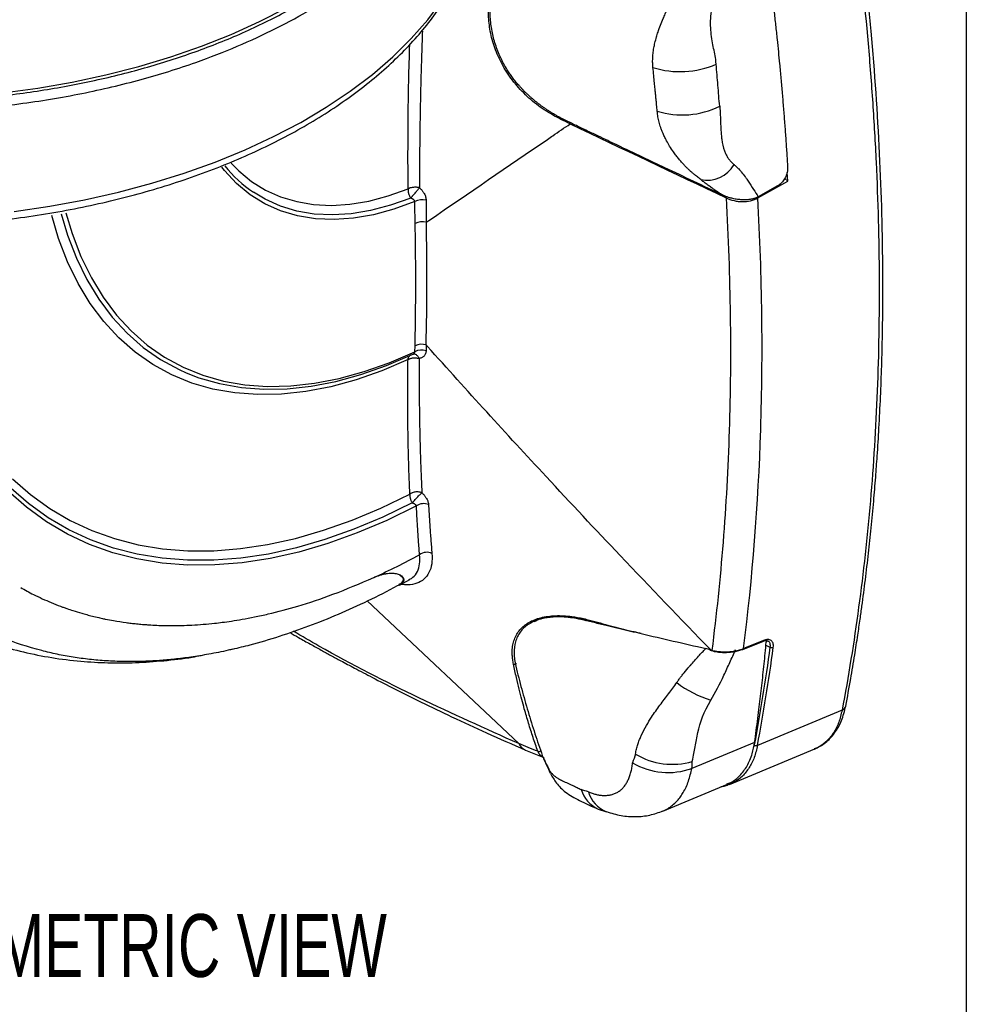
# Model space of a CAD drawing. Header units: millimetres. Extents: x 19 to 819, y 19 to 629.
# Tile 48 of 56: x 723 to 819, y 399 to 499. Entities that reach past the tile are written whole.
import ezdxf

# ---------------------------------------------------------------- set-up
doc = ezdxf.new("R2010")
doc.units = ezdxf.units.MM
doc.header["$LTSCALE"] = 3
doc.layers.add('DIMENSIONS', color=140, linetype='Continuous', lineweight=25)
doc.layers.add('TEXT', color=140, linetype='Continuous', lineweight=25)
doc.styles.add('SLDTEXTSTYLE0', font='TXT', dxfattribs={"width": 0.7})

msp = doc.modelspace()

# ---------------------------------------------------------------- linework, layer by layer
for p, q in [((778.269, 488.952), (778.145, 488.872)), ((801.096, 482.632), (800.783, 482.905)), ((801.096, 482.632), (801.027, 483.511)), ((798.065, 480.93), (801.096, 482.632)), ((800.061, 482.146), (798.103, 481.047)), ((763.373, 465.386), (763.386, 465.973)), ((764.658, 465.912), (764.513, 466.074)), ((763.089, 465.098), (763.2, 465.139)), ((763.27, 465.145), (763.206, 465.128)), ((763.207, 465.14), (763.23, 465.143)), ((761.818, 441.786), (762.848, 442.363)), ((762.758, 442.332), (762.839, 442.379)), ((761.777, 441.875), (762.008, 441.976)), ((761.796, 441.826), (762.055, 441.949)), ((762.008, 441.976), (762.055, 441.949)), ((758.555, 440.185), (773.87, 425.767)), ((775.463, 438.138), (775.417, 438.118)), ((780.591, 438.213), (780.703, 438.265)), ((798.624, 436.194), (796.611, 435.373)), ((793.409, 435.191), (793.328, 435.209)), ((796.451, 435.29), (796.606, 435.353)), ((798.882, 435.715), (799.291, 435.524)), ((806.583, 429.133), (798.029, 425.586)), ((773.87, 425.767), (773.876, 425.761)), ((774.556, 425.112), (776.411, 424.343)), ((797.738, 425.887), (791.394, 423.256)), ((795.201, 421.619), (803.832, 425.218)), ((797.697, 425.63), (797.63, 425.387)), ((803.857, 425.264), (803.762, 425.225)), ((788.44, 418.943), (794.985, 421.673)), ((781.902, 419.149), (782.749, 418.88))]:
    msp.add_line(p, q)
at = {"flags": 128}
for points in [[(722.842, 479.569), (726.43, 480.097), (729.955, 480.751), (733.405, 481.527), (736.767, 482.423), (740.027, 483.436), (743.175, 484.561), (746.199, 485.795), (749.087, 487.132), (751.829, 488.569), (754.414, 490.099), (756.832, 491.717), (759.076, 493.418), (761.137, 495.194), (763.006, 497.039), (764.677, 498.946), (766.144, 500.908)], [(686.093, 493.62), (689.475, 492.85), (692.932, 492.201), (696.452, 491.675), (700.02, 491.273), (703.624, 490.999), (707.251, 490.852), (710.886, 490.833), (714.517, 490.942), (718.129, 491.179), (721.709, 491.543), (725.245, 492.032), (728.722, 492.646), (732.127, 493.38), (735.448, 494.234), (738.673, 495.202), (741.79, 496.283), (744.786, 497.472), (747.651, 498.764), (750.374, 500.154)], [(763.363, 480.577), (761.255, 479.801), (759.182, 479.234), (757.159, 478.88), (755.197, 478.742), (753.307, 478.819), (751.503, 479.111), (749.794, 479.617), (748.191, 480.334), (746.703, 481.257), (745.341, 482.38), (744.111, 483.697), (743.837, 484.04)], [(744.787, 484.443), (745.552, 483.668), (746.852, 482.604), (748.268, 481.727), (749.793, 481.043), (751.418, 480.556), (753.132, 480.269), (754.926, 480.184), (756.789, 480.3), (758.71, 480.618), (760.678, 481.136), (762.681, 481.849)], [(762.948, 480.923), (760.902, 480.193), (758.891, 479.665), (756.929, 479.339), (755.025, 479.22), (753.193, 479.307), (751.441, 479.599), (749.782, 480.096), (748.223, 480.794), (747.037, 481.507)], [(762.678, 464.595), (760.04, 463.466), (757.43, 462.548), (754.858, 461.844), (752.335, 461.358), (749.87, 461.09), (747.475, 461.043), (745.159, 461.216), (742.932, 461.609), (740.803, 462.221), (738.781, 463.047), (736.873, 464.086), (735.088, 465.333), (733.434, 466.782), (731.917, 468.429), (730.543, 470.265), (729.318, 472.284), (728.247, 474.476), (727.334, 476.834), (726.633, 479.161)], [(727.589, 479.331), (728.248, 477.163), (729.147, 474.839), (730.203, 472.677), (731.411, 470.687), (732.765, 468.877), (734.261, 467.254), (735.892, 465.825), (737.651, 464.596), (739.532, 463.572), (740.221, 463.261)], [(728.065, 479.419), (728.7, 477.333), (729.595, 475.021), (730.645, 472.871), (731.846, 470.892), (733.194, 469.093), (734.683, 467.48), (736.306, 466.06), (738.057, 464.839), (739.929, 463.823), (741.913, 463.015), (744.003, 462.419), (746.188, 462.038), (748.46, 461.872), (750.81, 461.923), (753.228, 462.19), (755.703, 462.672), (758.226, 463.368), (760.786, 464.274), (763.373, 465.386)], [(740.221, 463.261), (741.526, 462.757), (743.625, 462.155), (745.82, 461.767), (748.103, 461.597), (750.464, 461.643), (752.893, 461.907), (755.381, 462.387), (757.916, 463.08), (760.489, 463.985), (763.089, 465.098)], [(722.661, 452.532), (724.493, 450.936), (726.447, 449.529), (728.518, 448.316), (730.7, 447.301), (732.985, 446.485), (735.367, 445.873), (737.839, 445.464), (740.395, 445.262), (743.025, 445.266), (745.723, 445.476), (748.48, 445.892), (751.288, 446.513), (754.14, 447.336), (757.026, 448.359), (759.938, 449.579), (762.867, 450.993)], [(763.531, 449.803), (760.52, 448.331), (757.526, 447.059), (754.558, 445.992), (751.626, 445.132), (748.737, 444.482), (745.901, 444.044), (743.127, 443.82), (740.422, 443.809), (737.795, 444.013), (735.254, 444.43), (732.806, 445.059), (730.459, 445.899), (728.22, 446.947), (726.096, 448.199), (724.093, 449.652), (722.216, 451.301)], [(763.104, 450.092), (760.141, 448.662), (757.197, 447.428), (754.278, 446.393), (751.395, 445.56), (748.555, 444.932), (745.766, 444.511), (743.038, 444.298), (740.378, 444.293), (737.794, 444.497), (735.293, 444.909), (732.884, 445.528), (730.573, 446.352), (728.366, 447.378), (726.271, 448.603), (724.294, 450.025), (722.543, 451.54)], [(781.04, 438.246), (781.045, 438.224), (781.051, 438.205), (781.058, 438.189), (781.068, 438.175), (781.078, 438.165), (781.09, 438.158), (781.103, 438.155), (781.116, 438.155)], [(796.549, 435.28), (797.46, 435.652), (798.562, 436.101)], [(777.1, 422.727), (777.027, 422.865), (776.851, 423.332)]]:
    msp.add_lwpolyline(points, dxfattribs=at)
for centre, radius, start, end in [((790.202, 502.865), 9.165, 252.53361, 293.45193), ((790.411, 497.89), 8.571, 252.83632, 296.25731), ((754.656, 492.687), 13.529, 219.02074, 235.7264), ((792.936, 485.857), 3.138, 257.96145, 330.22228), ((764.094, 479.109), 1.639, 75.30972, 116.46622), ((764.136, 476.915), 1.601, 75.64888, 117.30655), ((764.075, 464.624), 1.514, 73.15186, 117.04362), ((764.064, 464.047), 1.506, 72.99395, 117.2827), ((764.262, 448.712), 1.314, 68.0432, 123.83256), ((764.588, 443.844), 1.26, 66.09941, 126.03346), ((729.501, 508.028), 71.899, 294.43889, 298.53506), ((798.507, 436.205), 0.117, 294.64068, 354.3772), ((793.636, 435.234), 0.308, 184.7442, 188.74175), ((793.675, 435.212), 0.267, 184.42499, 193.76041), ((796.508, 435.377), 0.103, 236.98916, 358.08359), ((799.491, 435.81), 0.349, 235.15596, 292.6545), ((773.46, 434.104), 0.317, 248.5031, 305.94116), ((796.201, 440.027), 10.279, 231.93674, 253.70116), ((806.358, 429.707), 0.617, 291.37924, 346.52758), ((775.133, 426.398), 1.409, 206.84634, 245.79006), ((797.902, 425.899), 0.338, 232.67052, 292.12713), ((775.928, 425.254), 0.296, 246.14797, 310.82797), ((789.382, 430.747), 7.083, 238.54157, 286.80361), ((788.984, 429.96), 7.125, 239.78413, 289.77654), ((783.182, 421.977), 3.105, 196.23084, 245.65105), ((783.922, 421.775), 3.123, 196.37909, 247.99216)]:
    msp.add_arc(centre, radius, start, end)
for points, knots in [([(667.468, 501.004), (668.195, 500.589), (669.648, 499.76), (671.999, 498.579), (674.521, 497.432), (677.23, 496.334), (680.165, 495.28), (683.288, 494.299), (686.643, 493.393), (690.177, 492.589), (693.888, 491.902), (698.14, 491.291), (702.899, 490.827), (708.24, 490.587), (713.691, 490.627), (719.27, 490.974), (724.836, 491.634), (730.361, 492.624), (735.728, 493.93), (740.873, 495.549), (745.72, 497.455), (750.185, 499.618), (754.241, 502.009), (757.577, 504.405), (760.301, 506.745), (762.479, 508.959), (764.339, 511.22), (765.888, 513.514), (767.114, 515.794), (768.051, 518.068), (768.7, 520.293), (769.1, 522.483), (769.233, 524.626), (769.237, 526.123), (769.119, 526.91), (769.106, 526.993)], [0, 0, 0, 0, 0.021139, 0.042275, 0.064449, 0.087613, 0.110819, 0.13608, 0.161342, 0.187667, 0.214963, 0.242313, 0.278816, 0.315357, 0.353863, 0.392409, 0.432377, 0.472387, 0.513128, 0.553912, 0.594652, 0.635436, 0.675402, 0.715413, 0.746226, 0.777026, 0.807088, 0.836273, 0.865526, 0.892833, 0.920143, 0.946467, 0.971714, 0.997017, 1, 1, 1, 1]), ([(666.938, 500.107), (668.173, 499.416), (670.513, 498.106), (674.137, 496.455), (677.483, 495.126), (680.498, 494.085), (682.93, 493.343), (684.88, 492.803), (686.478, 492.393), (688.069, 492.016), (689.653, 491.67), (691.227, 491.355), (692.79, 491.07), (695.206, 490.67), (698.451, 490.231), (702.389, 489.862), (706.111, 489.653), (709.653, 489.577), (713.156, 489.62), (716.606, 489.779), (719.993, 490.05), (724.385, 490.549), (729.675, 491.421), (735.67, 492.837), (740.904, 494.471), (745.445, 496.23), (749.376, 498.049), (753.012, 500.043), (756.716, 502.444), (760.346, 505.318), (763.703, 508.715), (766.145, 511.996), (767.846, 515.074), (768.982, 517.902), (769.708, 520.833), (769.999, 523.317), (769.936, 524.815), (769.916, 525.306)], [0, 0, 0, 0, 0.035615, 0.067459, 0.09553, 0.119828, 0.140352, 0.15265, 0.164762, 0.176689, 0.188429, 0.199984, 0.211354, 0.222537, 0.25233, 0.280718, 0.305657, 0.330314, 0.354691, 0.378787, 0.402602, 0.426135, 0.472343, 0.517427, 0.561388, 0.596581, 0.631653, 0.666536, 0.701218, 0.747779, 0.794715, 0.842027, 0.87611, 0.910861, 0.946279, 0.982364, 1, 1, 1, 1]), ([(806.122, 521.116), (807.482, 512.787), (808.511, 504.595), (809.389, 494.525), (809.544, 492.519), (809.814, 488.525), (809.928, 486.537), (810.207, 480.612), (810.31, 476.709), (810.349, 468.996), (810.285, 465.187), (810.063, 459.545), (809.968, 457.676), (809.738, 453.969), (809.602, 452.131), (808.819, 443.013), (807.867, 435.953), (806.583, 429.133)], [0, 0, 0, 0, 0.25, 0.25, 0.3125, 0.3125, 0.375, 0.375, 0.5, 0.5, 0.625, 0.625, 0.6875, 0.6875, 0.75, 0.75, 1, 1, 1, 1]), ([(806.958, 429.563), (807.128, 430.483), (807.442, 432.192), (807.841, 434.587), (808.155, 436.599), (808.398, 438.251), (808.782, 440.994), (809.162, 444.062), (809.536, 447.606), (809.777, 450.172), (809.977, 452.59), (810.157, 455.058), (810.325, 457.753), (810.478, 460.8), (810.595, 463.944), (810.673, 467.078), (810.713, 470.199), (810.718, 476.252), (810.47, 485.379), (809.771, 495.442), (809, 503.272), (808.51, 507.502), (808.126, 510.524), (807.858, 512.544), (807.511, 515.031), (807.059, 518.101), (806.699, 520.351), (806.503, 521.573)], [0, 0, 0, 0, 0.033633, 0.062465, 0.086509, 0.105773, 0.121343, 0.183787, 0.2134, 0.244209, 0.272096, 0.295974, 0.327981, 0.363011, 0.397926, 0.432383, 0.466289, 0.500081, 0.629098, 0.75817, 0.814933, 0.870801, 0.887757, 0.907112, 0.932259, 0.963216, 1, 1, 1, 1]), ([(648.987, 511.076), (649.001, 510.919), (649.08, 510.077), (649.418, 508.559), (650.007, 506.531), (650.809, 504.528), (651.8, 502.554), (652.983, 500.617), (654.353, 498.723), (655.907, 496.879), (657.64, 495.09), (659.545, 493.365), (661.616, 491.707), (663.845, 490.124), (666.225, 488.621), (668.747, 487.201), (671.403, 485.871), (674.183, 484.634), (677.078, 483.493), (680.078, 482.452), (683.174, 481.514), (686.356, 480.682), (689.612, 479.958), (692.934, 479.345), (696.309, 478.844), (699.727, 478.456), (703.177, 478.184), (706.648, 478.027), (710.128, 477.986), (713.606, 478.062), (717.072, 478.253), (720.513, 478.56), (723.919, 478.982), (727.279, 479.517), (730.582, 480.163), (733.817, 480.92), (736.973, 481.783), (740.041, 482.752), (743.011, 483.823), (745.873, 484.994), (748.617, 486.26), (751.235, 487.618), (753.718, 489.064), (756.056, 490.594), (758.244, 492.204), (760.271, 493.888), (762.131, 495.641), (763.818, 497.458), (765.324, 499.332), (766.643, 501.255), (767.772, 503.222), (768.706, 505.224), (769.437, 507.254), (769.964, 509.209), (770.147, 510.492), (770.232, 511.085)], [0, 0, 0, 0, 0.004279, 0.023056, 0.041867, 0.060733, 0.079666, 0.098674, 0.117753, 0.136896, 0.156091, 0.175326, 0.19459, 0.213871, 0.233163, 0.252458, 0.271751, 0.29104, 0.310323, 0.329599, 0.348868, 0.368131, 0.387387, 0.406638, 0.425884, 0.445127, 0.464366, 0.483604, 0.50284, 0.522077, 0.541314, 0.560553, 0.579795, 0.59904, 0.61829, 0.637546, 0.656808, 0.676077, 0.695354, 0.71464, 0.733934, 0.753237, 0.772547, 0.791863, 0.811181, 0.830496, 0.849801, 0.869085, 0.888339, 0.907549, 0.926701, 0.945785, 0.964793, 0.983723, 1, 1, 1, 1]), ([(778.145, 488.872), (777.576, 489.175), (776.439, 489.783), (774.881, 491), (773.506, 492.426), (772.39, 494.004), (771.571, 495.672), (771.044, 497.347), (770.801, 499.014), (770.818, 500.643), (771.099, 502.208), (771.636, 503.699), (772.428, 505.05), (773.475, 506.242), (774.748, 507.2), (776.282, 507.9), (777.725, 508.263), (778.699, 508.227), (779.024, 508.215)], [0, 0, 0, 0, 0.064851, 0.129674, 0.194751, 0.259804, 0.320482, 0.381162, 0.439715, 0.498283, 0.558752, 0.619237, 0.683707, 0.748188, 0.816341, 0.884494, 0.961403, 1, 1, 1, 1]), ([(778.224, 488.974), (778.123, 489.026), (777.922, 489.129), (777.626, 489.293), (777.337, 489.461), (777.055, 489.634), (776.78, 489.811), (776.513, 489.991), (776.253, 490.175), (776, 490.362), (775.755, 490.551), (775.517, 490.742), (775.287, 490.936), (775.064, 491.131), (774.849, 491.327), (774.642, 491.524), (774.442, 491.722), (774.249, 491.92), (774.064, 492.118), (773.886, 492.317), (773.715, 492.515), (773.552, 492.712), (773.396, 492.909), (773.247, 493.105), (773.105, 493.299), (772.971, 493.492), (772.842, 493.684), (772.507, 494.211), (772.018, 495.114), (771.495, 496.437), (771.141, 497.819), (770.97, 499.233), (770.992, 500.553), (771.188, 501.814), (771.549, 503.045), (772.145, 504.33), (772.722, 505.156), (773.105, 505.599), (773.194, 505.698), (773.301, 505.813), (773.427, 505.943), (773.573, 506.087), (773.741, 506.242), (773.931, 506.407), (774.144, 506.581), (774.382, 506.76), (774.647, 506.942), (774.939, 507.124), (775.261, 507.304), (775.612, 507.478), (775.995, 507.643), (776.411, 507.795), (776.86, 507.929), (777.344, 508.043), (777.863, 508.13), (778.417, 508.191), (778.804, 508.201), (779.001, 508.206)], [0, 0, 0, 0, 0.0117117, 0.0232578, 0.0346382, 0.0458527, 0.0569012, 0.0677837, 0.0785, 0.0890501, 0.0994341, 0.1096518, 0.1197034, 0.1295888, 0.1393083, 0.1488619, 0.1582498, 0.1674721, 0.1765293, 0.1854214, 0.1941489, 0.202712, 0.2111113, 0.2193472, 0.2274202, 0.2353309, 0.24308, 0.2506681, 0.2983532, 0.3470629, 0.3969096, 0.4479947, 0.5004084, 0.5433741, 0.5933565, 0.6503341, 0.7142603, 0.7188466, 0.7244643, 0.7311127, 0.7387905, 0.7474964, 0.7572289, 0.7679864, 0.7797668, 0.7925683, 0.8063886, 0.8212252, 0.8370755, 0.8539367, 0.871806, 0.89068, 0.9105556, 0.9314292, 0.9532971, 0.9761553, 1, 1, 1, 1]), ([(798.778, 507.243), (798.844, 506.75), (798.977, 505.763), (799.167, 504.286), (799.351, 502.811), (799.527, 501.339), (799.696, 499.869), (799.859, 498.402), (799.961, 497.426), (800.012, 496.938)], [0, 0, 0, 0, 0.142782, 0.285581, 0.428401, 0.571248, 0.714126, 0.857042, 1, 1, 1, 1]), ([(787.451, 494.122), (787.445, 494.194), (787.433, 494.341), (787.424, 494.564), (787.422, 494.797), (787.427, 495.038), (787.44, 495.29), (787.464, 495.551), (787.498, 495.823), (787.554, 496.177), (787.654, 496.643), (787.798, 497.175), (787.988, 497.77), (788.213, 498.387), (788.463, 499.003), (788.721, 499.591), (788.969, 500.137), (789.25, 500.731), (789.532, 501.317), (789.82, 501.909), (790.095, 502.47), (790.264, 502.838), (790.346, 503.016)], [0, 0, 0, 0, 0.023654, 0.048495, 0.074544, 0.101819, 0.130338, 0.16012, 0.191181, 0.223541, 0.282031, 0.352017, 0.407368, 0.487608, 0.564466, 0.618417, 0.688317, 0.749269, 0.817759, 0.882336, 0.943067, 1, 1, 1, 1]), ([(793.85, 494.457), (793.8, 495.115), (793.695, 495.55), (793.482, 496.535), (793.38, 497.086), (793.272, 498.274), (793.267, 498.916), (793.425, 500.203), (793.587, 500.818), (793.891, 501.547)], [0, 0, 0, 0, 0.25, 0.25, 0.5, 0.5, 0.75, 0.75, 1, 1, 1, 1]), ([(764.135, 497.802), (764.122, 497.454), (764.096, 496.756), (764.061, 495.712), (764.027, 494.664), (763.997, 493.615), (763.969, 492.563), (763.943, 491.509), (763.921, 490.453), (763.901, 489.396), (763.883, 488.337), (763.869, 487.276), (763.857, 486.214), (763.848, 485.151), (763.842, 484.086), (763.838, 483.021), (763.838, 482.313), (763.838, 481.958)], [0, 0, 0, 0, 0.063776, 0.127959, 0.19255, 0.257551, 0.322963, 0.388788, 0.455027, 0.521682, 0.588753, 0.656243, 0.724151, 0.79248, 0.861231, 0.930404, 1, 1, 1, 1]), ([(800.012, 496.938), (800.054, 496.532), (800.137, 495.719), (800.216, 494.909), (800.255, 494.503)], [0, 0, 0, 0, 0.499988, 1, 1, 1, 1]), ([(762.681, 481.849), (762.676, 483.734), (762.666, 487.32), (762.731, 492.212), (762.815, 495.233), (762.85, 496.457)], [0, 0, 0, 0, 0.397068, 0.755619, 1, 1, 1, 1]), ([(787.882, 489.701), (787.871, 489.808), (787.85, 490.03), (787.819, 490.376), (787.787, 490.742), (787.752, 491.128), (787.713, 491.533), (787.666, 492.016), (787.606, 492.607), (787.528, 493.33), (787.478, 493.847), (787.451, 494.122)], [0, 0, 0, 0, 0.074915, 0.154022, 0.237291, 0.324679, 0.416166, 0.511731, 0.652177, 0.815008, 1, 1, 1, 1]), ([(794.203, 490.203), (794.165, 490.551), (794.138, 490.905), (794.081, 491.613), (794.053, 491.967), (793.967, 493.032), (793.904, 493.741), (793.85, 494.457)], [0, 0, 0, 0, 0.25, 0.25, 0.5, 0.5, 1, 1, 1, 1]), ([(800.255, 494.503), (800.302, 494.001), (800.397, 492.995), (800.529, 491.491), (800.654, 489.99), (800.771, 488.493), (800.88, 487), (800.982, 485.511), (801.044, 484.521), (801.074, 484.026)], [0, 0, 0, 0, 0.142916, 0.285803, 0.428667, 0.571513, 0.714347, 0.857174, 1, 1, 1, 1]), ([(794.203, 490.203), (794.206, 490.166), (794.216, 490.074), (794.233, 489.87), (794.251, 489.595), (794.271, 489.2), (794.285, 488.792), (794.3, 488.292), (794.327, 487.7), (794.379, 487.089), (794.504, 486.287), (794.679, 485.648), (794.929, 485.161), (795.056, 484.96), (795.195, 484.766), (795.389, 484.539), (795.567, 484.381), (795.66, 484.299)], [0, 0, 0, 0, 0.016804, 0.041715, 0.091748, 0.139329, 0.216863, 0.271635, 0.359286, 0.480014, 0.548159, 0.736554, 0.799812, 0.83451, 0.864484, 0.929899, 1, 1, 1, 1]), ([(794.537, 481.201), (792.575, 482.13), (789.861, 483.416), (786.283, 485.11), (784.046, 486.172), (782.197, 487.05), (780.959, 487.64), (780.001, 488.098), (779.125, 488.523), (778.506, 488.833), (778.224, 488.974)], [0, 0, 0, 0, 0.360186, 0.4984563, 0.6568887, 0.7711802, 0.8381791, 0.8846498, 0.9474996, 1, 1, 1, 1]), ([(792.282, 482.788), (792.229, 482.831), (792.119, 482.919), (791.942, 483.06), (791.749, 483.215), (791.541, 483.385), (791.319, 483.573), (791.085, 483.783), (790.841, 484.016), (790.589, 484.274), (790.331, 484.56), (790.068, 484.874), (789.8, 485.216), (789.484, 485.649), (789.157, 486.147), (788.851, 486.676), (788.619, 487.127), (788.456, 487.48), (788.334, 487.777), (788.238, 488.041), (788.149, 488.316), (788.049, 488.676), (787.949, 489.137), (787.904, 489.511), (787.882, 489.701)], [0, 0, 0, 0, 0.02876, 0.059701, 0.092831, 0.128151, 0.165665, 0.205377, 0.247297, 0.291444, 0.337831, 0.386461, 0.43733, 0.490428, 0.5719, 0.641135, 0.69812, 0.742832, 0.772077, 0.806576, 0.83852, 0.87058, 0.934162, 1, 1, 1, 1]), ([(795.66, 484.299), (795.696, 484.269), (795.772, 484.205), (795.929, 484.062), (796.14, 483.849), (796.439, 483.512), (796.712, 483.164), (796.938, 482.852), (797.231, 482.426), (797.613, 481.829), (797.948, 481.294), (798.103, 481.047)], [0, 0, 0, 0, 0.035501, 0.075251, 0.160091, 0.259723, 0.41098, 0.485475, 0.541643, 0.787804, 1, 1, 1, 1]), ([(801.074, 484.026), (801.076, 483.989), (801.079, 483.917), (801.074, 483.808), (801.064, 483.702), (801.048, 483.6), (801.015, 483.441), (800.949, 483.226), (800.836, 482.974), (800.705, 482.755), (800.562, 482.565), (800.404, 482.398), (800.236, 482.254), (800.119, 482.182), (800.061, 482.146)], [0, 0, 0, 0, 0.054894, 0.107347, 0.157364, 0.204951, 0.250114, 0.378875, 0.499753, 0.60225, 0.703264, 0.803049, 0.901871, 1, 1, 1, 1]), ([(762.681, 481.849), (762.68, 481.822), (762.676, 481.768), (762.678, 481.685), (762.685, 481.603), (762.696, 481.524), (762.712, 481.448), (762.739, 481.343), (762.786, 481.211), (762.859, 481.058), (762.919, 480.967), (762.948, 480.923)], [0, 0, 0, 0, 0.091311, 0.179429, 0.264354, 0.346091, 0.424645, 0.500022, 0.670997, 0.837628, 1, 1, 1, 1]), ([(763.838, 481.958), (763.814, 481.964), (763.758, 481.978), (763.662, 481.995), (763.542, 482.009), (763.394, 482.015), (763.238, 482.008), (763.065, 481.984), (762.871, 481.939), (762.75, 481.882), (762.681, 481.849)], [0, 0, 0, 0, 0.065066, 0.146388, 0.243959, 0.358982, 0.500334, 0.618078, 0.784685, 1, 1, 1, 1]), ([(762.948, 480.923), (762.956, 480.931), (762.979, 480.956), (763.025, 481.007), (763.083, 481.072), (763.203, 481.208), (763.394, 481.427), (763.604, 481.674), (763.732, 481.828), (763.796, 481.906), (763.825, 481.941), (763.838, 481.958)], [0, 0, 0, 0, 0.0329736, 0.0935169, 0.1776221, 0.2416111, 0.5000563, 0.7585015, 0.8824088, 0.9440572, 1, 1, 1, 1]), ([(763.838, 481.958), (763.871, 481.929), (763.937, 481.871), (764.029, 481.777), (764.113, 481.68), (764.191, 481.579), (764.261, 481.474), (764.335, 481.347), (764.405, 481.199), (764.463, 481.029), (764.501, 480.859), (764.507, 480.749), (764.509, 480.695)], [0, 0, 0, 0, 0.0850043, 0.168593, 0.2513177, 0.3337469, 0.4164554, 0.5000121, 0.625241, 0.7499237, 0.8752391, 1, 1, 1, 1]), ([(794.536, 481.199), (794.527, 481.205), (794.505, 481.218), (794.467, 481.242), (794.419, 481.273), (794.359, 481.311), (794.272, 481.368), (794.157, 481.443), (794.017, 481.536), (793.823, 481.666), (793.574, 481.836), (793.255, 482.058), (792.921, 482.298), (792.585, 482.547), (792.382, 482.709), (792.282, 482.788)], [0, 0, 0, 0, 0.00947, 0.023508, 0.042176, 0.065496, 0.093476, 0.146638, 0.204015, 0.265636, 0.389029, 0.521405, 0.685329, 0.844683, 1, 1, 1, 1]), ([(763.363, 480.577), (763.36, 480.589), (763.352, 480.615), (763.331, 480.654), (763.304, 480.693), (763.268, 480.733), (763.224, 480.773), (763.168, 480.814), (763.102, 480.854), (763.029, 480.891), (762.976, 480.912), (762.948, 480.923)], [0, 0, 0, 0, 0.081554, 0.168404, 0.261037, 0.35985, 0.465164, 0.588369, 0.726086, 0.85309, 1, 1, 1, 1]), ([(794.853, 480.942), (795.301, 472.92), (795.407, 465.08), (794.92, 449.776), (794.334, 442.364), (793.409, 435.191)], [0, 0, 0, 0, 0.5, 0.5, 1, 1, 1, 1]), ([(798.103, 481.047), (798.07, 481.029), (798.003, 480.993), (797.897, 480.946), (797.784, 480.904), (797.665, 480.866), (797.54, 480.833), (797.408, 480.804), (797.174, 480.763), (796.82, 480.732), (796.354, 480.742), (795.881, 480.795), (795.467, 480.879), (795.112, 480.979), (794.816, 481.079), (794.629, 481.161), (794.537, 481.201)], [0, 0, 0, 0, 0.033852, 0.068183, 0.103125, 0.138808, 0.175351, 0.212865, 0.251453, 0.372897, 0.50085, 0.624551, 0.750623, 0.835296, 0.918242, 1, 1, 1, 1]), ([(794.853, 480.942), (795.108, 480.821), (795.376, 480.728), (795.796, 480.63), (795.939, 480.604), (796.223, 480.57), (796.365, 480.56), (796.789, 480.556), (797.071, 480.587), (797.596, 480.711), (797.844, 480.806), (798.065, 480.93)], [0, 0, 0, 0, 0.25, 0.25, 0.375, 0.375, 0.5, 0.5, 0.75, 0.75, 1, 1, 1, 1]), ([(796.611, 435.373), (797.528, 442.521), (798.11, 449.902), (798.6, 465.141), (798.501, 472.946), (798.065, 480.93)], [0, 0, 0, 0, 0.5, 0.5, 1, 1, 1, 1]), ([(763.401, 478.337), (763.394, 478.711), (763.38, 479.454), (763.369, 480.204), (763.363, 480.577)], [0, 0, 0, 0, 0.502468, 1, 1, 1, 1]), ([(764.509, 480.695), (764.512, 480.323), (764.518, 479.577), (764.528, 478.837), (764.533, 478.466)], [0, 0, 0, 0, 0.49804, 1, 1, 1, 1]), ([(763.386, 465.973), (763.395, 466.403), (763.414, 467.25), (763.434, 468.51), (763.448, 469.738), (763.457, 470.934), (763.461, 472.447), (763.457, 474.252), (763.437, 476.327), (763.413, 477.68), (763.401, 478.337)], [0, 0, 0, 0, 0.105653, 0.208479, 0.308478, 0.40565, 0.499996, 0.675803, 0.842471, 1, 1, 1, 1]), ([(762.678, 464.595), (762.69, 464.663), (762.714, 464.799), (762.808, 464.95), (762.893, 465.039), (762.953, 465.056), (762.961, 465.058)], [0, 0, 0, 0, 0.316414, 0.632828, 0.949243, 1, 1, 1, 1]), ([(763.2, 465.139), (763.207, 465.142), (763.252, 465.158), (763.316, 465.21), (763.376, 465.294), (763.374, 465.355), (763.373, 465.386)], [0, 0, 0, 0, 0.0582024, 0.3751388, 0.6874744, 1, 1, 1, 1]), ([(763.818, 464.7), (763.808, 464.719), (763.785, 464.762), (763.735, 464.841), (763.667, 464.93), (763.575, 465.023), (763.479, 465.089), (763.374, 465.135), (763.307, 465.142), (763.27, 465.145)], [0, 0, 0, 0, 0.071711, 0.157638, 0.321533, 0.472516, 0.660765, 0.814417, 1, 1, 1, 1]), ([(764.504, 465.488), (764.503, 465.463), (764.501, 465.413), (764.491, 465.34), (764.475, 465.269), (764.446, 465.178), (764.397, 465.072), (764.317, 464.96), (764.217, 464.867), (764.099, 464.791), (763.967, 464.733), (763.867, 464.711), (763.818, 464.7)], [0, 0, 0, 0, 0.062204, 0.124548, 0.187333, 0.250851, 0.376844, 0.500949, 0.624443, 0.748725, 0.873882, 1, 1, 1, 1]), ([(762.867, 450.993), (762.855, 451.265), (762.83, 451.808), (762.797, 452.625), (762.768, 453.441), (762.743, 454.255), (762.721, 455.068), (762.702, 455.878), (762.686, 456.686), (762.673, 457.491), (762.664, 458.293), (762.657, 459.093), (762.652, 459.889), (762.651, 460.682), (762.651, 461.472), (762.655, 462.258), (762.66, 463.04), (762.668, 463.817), (762.674, 464.336), (762.678, 464.595)], [0, 0, 0, 0, 0.063735, 0.126841, 0.189322, 0.25118, 0.312418, 0.373041, 0.43305, 0.492449, 0.551241, 0.609427, 0.667012, 0.723996, 0.780383, 0.836174, 0.891373, 0.945981, 1, 1, 1, 1]), ([(762.678, 464.595), (762.698, 464.606), (762.737, 464.629), (762.8, 464.657), (762.86, 464.681), (762.95, 464.711), (763.068, 464.74), (763.222, 464.761), (763.375, 464.768), (763.531, 464.76), (763.656, 464.741), (763.751, 464.719), (763.796, 464.707), (763.818, 464.7)], [0, 0, 0, 0, 0.068386, 0.131858, 0.19041, 0.244048, 0.383336, 0.500042, 0.628842, 0.756042, 0.880158, 0.940775, 1, 1, 1, 1]), ([(763.818, 464.7), (763.816, 464.392), (763.811, 463.776), (763.809, 462.861), (763.809, 461.957), (763.812, 461.063), (763.818, 460.179), (763.828, 459.305), (763.84, 458.441), (763.856, 457.587), (763.874, 456.743), (763.895, 455.91), (763.92, 455.087), (763.947, 454.273), (763.978, 453.47), (764.011, 452.677), (764.047, 451.894), (764.074, 451.378), (764.087, 451.121)], [0, 0, 0, 0, 0.064734, 0.12917, 0.193307, 0.257147, 0.320688, 0.383931, 0.446876, 0.509523, 0.571872, 0.633923, 0.695678, 0.757135, 0.818295, 0.879159, 0.939728, 1, 1, 1, 1]), ([(762.867, 450.993), (762.864, 450.967), (762.859, 450.915), (762.858, 450.831), (762.865, 450.744), (762.878, 450.653), (762.898, 450.56), (762.926, 450.465), (762.96, 450.37), (763.001, 450.275), (763.049, 450.181), (763.085, 450.122), (763.104, 450.092)], [0, 0, 0, 0, 0.0955, 0.19196, 0.289396, 0.387823, 0.487256, 0.58771, 0.689199, 0.791736, 0.895333, 1, 1, 1, 1]), ([(764.087, 451.121), (764.061, 451.13), (764.005, 451.152), (763.906, 451.179), (763.783, 451.202), (763.629, 451.215), (763.464, 451.209), (763.291, 451.182), (763.153, 451.141), (763.004, 451.081), (762.923, 451.029), (762.867, 450.993)], [0, 0, 0, 0, 0.066321, 0.147355, 0.243128, 0.358483, 0.500125, 0.615777, 0.757121, 0.832769, 1, 1, 1, 1]), ([(763.104, 450.092), (763.12, 450.111), (763.152, 450.149), (763.206, 450.212), (763.264, 450.278), (763.354, 450.379), (763.469, 450.505), (763.613, 450.657), (763.75, 450.799), (763.882, 450.93), (763.978, 451.022), (764.044, 451.083), (764.073, 451.108), (764.087, 451.121)], [0, 0, 0, 0, 0.0581339, 0.116252, 0.1790639, 0.2397764, 0.3835941, 0.5000678, 0.6316479, 0.7603745, 0.883748, 0.9428924, 1, 1, 1, 1]), ([(764.087, 451.121), (764.119, 451.09), (764.182, 451.029), (764.27, 450.933), (764.352, 450.836), (764.428, 450.736), (764.497, 450.634), (764.569, 450.514), (764.64, 450.375), (764.699, 450.22), (764.74, 450.071), (764.749, 449.977), (764.753, 449.931)], [0, 0, 0, 0, 0.084538, 0.167899, 0.250605, 0.333187, 0.41618, 0.500107, 0.626228, 0.751649, 0.876251, 1, 1, 1, 1]), ([(763.531, 449.803), (763.524, 449.815), (763.509, 449.839), (763.475, 449.876), (763.43, 449.915), (763.378, 449.953), (763.317, 449.991), (763.261, 450.022), (763.189, 450.057), (763.139, 450.077), (763.104, 450.092)], [0, 0, 0, 0, 0.104997, 0.219793, 0.344682, 0.479888, 0.598522, 0.737686, 0.816264, 1, 1, 1, 1]), ([(763.847, 444.862), (763.829, 445.095), (763.792, 445.559), (763.74, 446.261), (763.692, 446.965), (763.647, 447.671), (763.605, 448.38), (763.566, 449.089), (763.543, 449.566), (763.531, 449.803)], [0, 0, 0, 0, 0.145254, 0.289698, 0.43334, 0.576185, 0.71824, 0.859509, 1, 1, 1, 1]), ([(764.753, 449.931), (764.767, 449.686), (764.794, 449.199), (764.838, 448.476), (764.884, 447.762), (764.934, 447.057), (764.986, 446.361), (765.04, 445.674), (765.079, 445.221), (765.098, 444.995)], [0, 0, 0, 0, 0.144631, 0.28867, 0.432117, 0.574973, 0.717239, 0.858914, 1, 1, 1, 1]), ([(765.098, 444.995), (765.108, 444.629), (765.126, 443.899), (764.835, 443.024), (764.33, 442.354), (763.594, 441.942), (762.798, 441.768), (762.197, 441.838), (761.96, 441.865)], [0, 0, 0, 0, 0.178316, 0.354731, 0.531882, 0.708063, 0.884988, 1, 1, 1, 1]), ([(762.839, 442.379), (762.958, 442.439), (763.3, 442.612), (763.648, 443.136), (763.897, 443.898), (763.864, 444.54), (763.847, 444.862)], [0, 0, 0, 0, 0.1501857, 0.4333743, 0.7151236, 1, 1, 1, 1]), ([(723.503, 441.548), (723.928, 441.304), (724.636, 440.897), (725.678, 440.41), (726.59, 440.012), (727.306, 439.731), (727.835, 439.537), (728.251, 439.389), (728.868, 439.182), (729.539, 438.977), (730.197, 438.793), (730.772, 438.644), (731.342, 438.509), (731.779, 438.414), (732.277, 438.311), (733.032, 438.168), (733.904, 438.033), (734.684, 437.934), (735.231, 437.874), (735.736, 437.826), (736.077, 437.799), (736.357, 437.779), (736.785, 437.75), (737.604, 437.71), (738.986, 437.682), (740.859, 437.729), (742.598, 437.869), (743.937, 438.028), (744.865, 438.157), (745.949, 438.333), (747.19, 438.567), (749.06, 438.975), (751.7, 439.681), (755.253, 440.854), (757.83, 441.961), (759.206, 442.552)], [0, 0, 0, 0, 0.044696, 0.07443, 0.104566, 0.135105, 0.143996, 0.155426, 0.174937, 0.20253, 0.218342, 0.23595, 0.255354, 0.270319, 0.275417, 0.300144, 0.337817, 0.352331, 0.368123, 0.385194, 0.395832, 0.397292, 0.409163, 0.432299, 0.4667, 0.524982, 0.586853, 0.607586, 0.632239, 0.660811, 0.693303, 0.729714, 0.806641, 0.896737, 1, 1, 1, 1]), ([(759.248, 442.57), (759.306, 442.596), (759.422, 442.646), (759.592, 442.712), (759.756, 442.77), (759.913, 442.82), (760.065, 442.862), (760.21, 442.898), (760.349, 442.927), (760.482, 442.95), (760.792, 442.994), (761.224, 443.004), (761.717, 442.907), (762.062, 442.727), (762.213, 442.528), (762.25, 442.371), (762.245, 442.261), (762.211, 442.153), (762.15, 442.047), (762.087, 441.981), (762.055, 441.949)], [0, 0, 0, 0, 0.030623, 0.06053, 0.089721, 0.118197, 0.145959, 0.173008, 0.199344, 0.22497, 0.249885, 0.38301, 0.50003, 0.629268, 0.749885, 0.800777, 0.851082, 0.900949, 0.950536, 1, 1, 1, 1]), ([(762.008, 441.976), (762.14, 442.16), (762.36, 442.467), (761.985, 442.684), (761.835, 442.771)], [0, 0, 0, 0, 0.600959, 1, 1, 1, 1]), ([(744.933, 435.322), (745.529, 435.46), (747.111, 435.824), (749.688, 436.602), (752.66, 437.634), (755.645, 438.832), (758.634, 440.206), (760.689, 441.214), (761.739, 441.804), (761.797, 441.837)], [0, 0, 0, 0, 0.106428, 0.2825285, 0.4581855, 0.6344248, 0.8121356, 0.9895868, 1, 1, 1, 1]), ([(713.64, 439.04), (714.39, 438.627), (715.943, 437.772), (718.419, 436.687), (721.047, 435.745), (723.79, 434.989), (726.641, 434.423), (729.495, 434.068), (732.329, 433.91), (735.124, 433.926), (737.97, 434.126), (740.18, 434.377), (741.445, 434.616), (741.741, 434.672)], [0, 0, 0, 0, 0.090311, 0.186998, 0.284975, 0.384474, 0.485702, 0.588813, 0.683025, 0.778076, 0.873907, 0.970435, 1, 1, 1, 1]), ([(744.936, 435.311), (744.788, 435.274), (743.98, 435.072), (742.573, 434.801), (740.759, 434.498), (739.098, 434.291), (737.426, 434.141), (735.709, 434.055), (733.916, 434.044), (732.165, 434.114), (730.458, 434.261), (728.798, 434.485), (727.185, 434.78), (724.738, 435.356), (721.578, 436.38), (719.146, 437.662), (717.951, 438.292)], [0, 0, 0, 0, 0.01447, 0.079458, 0.140148, 0.196419, 0.248168, 0.311705, 0.374783, 0.437361, 0.499399, 0.560861, 0.621709, 0.681909, 0.843823, 1, 1, 1, 1]), ([(773.344, 433.809), (773.328, 433.886), (773.298, 434.039), (773.264, 434.265), (773.239, 434.487), (773.222, 434.705), (773.215, 434.918), (773.219, 435.27), (773.269, 435.742), (773.421, 436.306), (773.659, 436.819), (774.094, 437.434), (774.852, 438.057), (775.872, 438.459), (776.815, 438.64), (777.579, 438.704), (778.392, 438.698), (779.148, 438.629), (779.832, 438.523), (780.43, 438.404), (780.836, 438.299), (781.04, 438.246)], [0, 0, 0, 0, 0.020989, 0.041886, 0.062708, 0.083474, 0.1042, 0.124904, 0.187718, 0.250044, 0.312445, 0.374514, 0.499599, 0.623994, 0.686438, 0.749295, 0.811503, 0.874214, 0.915967, 0.957848, 1, 1, 1, 1]), ([(780.591, 438.213), (780.005, 438.36), (779.437, 438.46), (778.619, 438.547), (778.352, 438.564), (777.828, 438.577), (777.57, 438.572), (776.827, 438.52), (776.37, 438.44), (775.745, 438.252), (775.547, 438.178), (775.172, 438.007), (774.996, 437.909), (774.513, 437.589), (774.247, 437.337), (773.927, 436.9), (773.833, 436.744), (773.674, 436.415), (773.609, 436.242), (773.454, 435.704), (773.405, 435.315), (773.412, 434.687), (773.428, 434.472), (773.486, 434.032), (773.529, 433.808), (773.583, 433.577)], [0, 0, 0, 0, 0.125, 0.125, 0.1875, 0.1875, 0.25, 0.25, 0.375, 0.375, 0.4375, 0.4375, 0.5, 0.5, 0.625, 0.625, 0.6875, 0.6875, 0.75, 0.75, 0.875, 0.875, 0.9375, 0.9375, 1, 1, 1, 1]), ([(775.473, 438.117), (775.551, 438.159), (775.914, 438.355), (776.763, 438.535), (777.977, 438.634), (779.31, 438.55), (780.242, 438.36), (780.703, 438.265)], [0, 0, 0, 0, 0.063998, 0.2973, 0.5391, 0.771711, 1, 1, 1, 1]), ([(785.468, 437.072), (784.646, 437.255), (783.829, 437.442), (782.61, 437.727), (782.205, 437.823), (781.396, 438.017), (780.991, 438.113), (780.591, 438.213)], [0, 0, 0, 0, 0.5, 0.5, 0.75, 0.75, 1, 1, 1, 1]), ([(781.04, 438.246), (781.397, 438.15), (782.103, 437.958), (783.159, 437.679), (784.2, 437.408), (785.227, 437.144), (785.908, 436.973), (786.246, 436.888)], [0, 0, 0, 0, 0.2071171, 0.4106373, 0.6105915, 0.8070433, 1, 1, 1, 1]), ([(781.116, 438.155), (781.463, 438.053), (781.821, 437.958), (782.539, 437.772), (782.901, 437.682), (783.993, 437.414), (784.728, 437.241), (785.468, 437.072)], [0, 0, 0, 0, 0.25, 0.25, 0.5, 0.5, 1, 1, 1, 1]), ([(773.876, 425.761), (770.516, 427.269), (763.799, 430.282), (756.187, 434.148), (751.95, 436.614), (751.093, 437.114)], [0, 0, 0, 0, 0.443835, 0.887368, 1, 1, 1, 1]), ([(786.246, 436.887), (786.099, 436.922), (785.952, 436.957), (785.806, 436.992), (785.693, 437.019), (785.581, 437.045), (785.468, 437.072)], [0, 0, 0, 0, 0.0004999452, 0.0004999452, 0.0004999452, 0.0008844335, 0.0008844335, 0.0008844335, 0.0008844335]), ([(750.726, 436.986), (751.021, 436.819), (751.713, 436.426), (752.767, 435.838), (753.855, 435.236), (754.878, 434.678), (756.002, 434.07), (757.404, 433.322), (759.222, 432.369), (761.467, 431.219), (764.139, 429.888), (767.236, 428.398), (770.757, 426.766), (773.242, 425.684), (774.556, 425.112)], [0, 0, 0, 0, 0.037047, 0.086837, 0.132378, 0.173674, 0.215371, 0.273616, 0.349786, 0.44388, 0.555907, 0.685895, 0.833897, 1, 1, 1, 1]), ([(798.559, 436.1), (798.662, 436.135), (798.866, 436.203), (798.998, 436.165), (799.064, 436.146)], [0, 0, 0, 0, 0.506875, 1, 1, 1, 1]), ([(799.625, 435.488), (799.647, 435.645), (799.639, 435.788), (799.566, 436.026), (799.499, 436.123), (799.363, 436.221), (799.31, 436.247), (799.196, 436.281), (799.133, 436.289), (798.932, 436.291), (798.781, 436.258), (798.624, 436.194)], [0, 0, 0, 0, 0.25, 0.25, 0.5, 0.5, 0.625, 0.625, 0.75, 0.75, 1, 1, 1, 1]), ([(799.047, 436.132), (799.075, 436.125), (799.198, 436.097), (799.309, 435.894), (799.298, 435.653), (799.291, 435.524)], [0, 0, 0, 0, 0.125818, 0.533751, 1, 1, 1, 1]), ([(789.863, 431.933), (789.923, 432.019), (790.05, 432.201), (790.256, 432.48), (790.575, 432.89), (790.904, 433.291), (791.427, 433.9), (792.018, 434.561), (792.55, 435.124), (792.799, 435.387)], [0, 0, 0, 0, 0.068933, 0.145224, 0.228999, 0.412546, 0.488481, 0.760701, 1, 1, 1, 1]), ([(793.316, 430.16), (793.76, 430.904), (794.216, 431.799), (794.839, 433.108), (795.034, 433.535), (795.426, 434.397), (795.62, 434.83), (795.815, 435.264)], [0, 0, 0, 0, 0.5, 0.5, 0.75, 0.75, 1, 1, 1, 1]), ([(793.331, 435.188), (793.338, 435.184), (793.345, 435.181), (793.352, 435.177), (793.362, 435.172), (793.373, 435.167), (793.384, 435.163), (793.394, 435.158), (793.405, 435.153), (793.415, 435.148)], [0, 0, 0, 0, 0.00002351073, 0.00002351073, 0.00002351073, 0.00005878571, 0.00005878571, 0.00005878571, 0.0000940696, 0.0000940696, 0.0000940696, 0.0000940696]), ([(793.409, 435.191), (793.46, 435.179), (793.561, 435.156), (793.717, 435.126), (793.873, 435.101), (794.03, 435.08), (794.187, 435.064), (794.342, 435.051), (794.495, 435.044), (794.645, 435.04), (794.792, 435.039), (794.935, 435.043), (795.14, 435.052), (795.409, 435.074), (795.736, 435.122), (796.049, 435.188), (796.345, 435.271), (796.522, 435.339), (796.611, 435.373)], [0, 0, 0, 0, 0.049139, 0.097815, 0.145932, 0.193394, 0.240112, 0.286003, 0.330988, 0.374998, 0.417968, 0.459844, 0.500576, 0.599712, 0.699848, 0.800363, 0.900621, 1, 1, 1, 1]), ([(794.499, 434.987), (794.316, 434.972), (794.132, 434.976), (793.765, 435.027), (793.584, 435.072), (793.415, 435.148)], [0, 0, 0, 0, 0.5, 0.5, 1, 1, 1, 1]), ([(794.499, 434.987), (794.674, 434.98), (794.853, 434.982), (795.201, 435.003), (795.372, 435.02), (795.707, 435.072), (795.869, 435.106), (796.174, 435.188), (796.317, 435.236), (796.451, 435.29)], [0, 0, 0, 0, 0.25, 0.25, 0.5, 0.5, 0.75, 0.75, 1, 1, 1, 1]), ([(798.464, 431.626), (798.504, 431.99), (798.585, 432.718), (798.7, 433.815), (798.81, 434.915), (798.879, 435.651), (798.913, 436.02)], [0, 0, 0, 0, 0.2499186, 0.4998871, 0.7499121, 1, 1, 1, 1]), ([(775.808, 424.983), (775.726, 425.216), (775.562, 425.682), (775.324, 426.388), (775.093, 427.102), (774.869, 427.824), (774.651, 428.553), (774.424, 429.346), (774.179, 430.246), (773.91, 431.3), (773.623, 432.499), (773.44, 433.357), (773.344, 433.809)], [0, 0, 0, 0, 0.08285, 0.165895, 0.249134, 0.332565, 0.416188, 0.500004, 0.602966, 0.720507, 0.852788, 1, 1, 1, 1]), ([(773.583, 433.577), (773.674, 433.186), (773.775, 432.802), (773.973, 432.032), (774.073, 431.647), (774.38, 430.5), (774.595, 429.743), (775.041, 428.242), (775.273, 427.498), (775.755, 426.026), (776.006, 425.297), (776.26, 424.571)], [0, 0, 0, 0, 0.125, 0.125, 0.25, 0.25, 0.5, 0.5, 0.75, 0.75, 1, 1, 1, 1]), ([(785.686, 424.706), (785.701, 424.792), (785.732, 424.962), (785.788, 425.209), (785.85, 425.446), (785.917, 425.671), (785.989, 425.886), (786.064, 426.091), (786.141, 426.285), (786.219, 426.469), (786.419, 426.908), (786.767, 427.562), (787.26, 428.358), (787.722, 429.043), (788.154, 429.641), (788.593, 430.226), (789.032, 430.799), (789.461, 431.362), (789.731, 431.745), (789.863, 431.933)], [0, 0, 0, 0, 0.033696, 0.066149, 0.097378, 0.127401, 0.156227, 0.183865, 0.210318, 0.235587, 0.259669, 0.392217, 0.511102, 0.598104, 0.683159, 0.766078, 0.846636, 0.924655, 1, 1, 1, 1]), ([(798.213, 429.496), (798.256, 429.85), (798.342, 430.558), (798.423, 431.27), (798.464, 431.626)], [0, 0, 0, 0, 0.499925, 1, 1, 1, 1]), ([(791.43, 423.967), (791.575, 424.576), (791.647, 424.988), (791.799, 425.909), (791.875, 426.384), (792.22, 427.896), (792.604, 428.968), (793.316, 430.16)], [0, 0, 0, 0, 0.25, 0.25, 0.5, 0.5, 1, 1, 1, 1]), ([(797.738, 425.887), (797.794, 426.286), (797.904, 427.084), (798.063, 428.287), (798.163, 429.093), (798.213, 429.496)], [0, 0, 0, 0, 0.3331941, 0.6665237, 1, 1, 1, 1]), ([(803.779, 425.196), (804.167, 425.395), (804.943, 425.793), (805.864, 426.795), (806.582, 428.037), (806.833, 429.055), (806.958, 429.563)], [0, 0, 0, 0, 0.251028, 0.502065, 0.751976, 1, 1, 1, 1]), ([(806.583, 429.133), (806.483, 428.718), (806.284, 427.891), (805.763, 426.858), (805.087, 426.026), (804.443, 425.488), (803.99, 425.315), (803.857, 425.264)], [0, 0, 0, 0, 0.226737, 0.452817, 0.680241, 0.906017, 1, 1, 1, 1]), ([(794.921, 421.69), (795.058, 421.736), (795.567, 421.907), (796.279, 422.507), (797.014, 423.479), (797.506, 424.623), (797.667, 425.497), (797.738, 425.887)], [0, 0, 0, 0, 0.088649, 0.328333, 0.567454, 0.80658, 1, 1, 1, 1]), ([(798.029, 425.586), (797.931, 425.169), (797.734, 424.337), (797.21, 423.298), (796.529, 422.457), (795.848, 421.898), (795.355, 421.713), (795.188, 421.65)], [0, 0, 0, 0, 0.221845, 0.443051, 0.665521, 0.886405, 1, 1, 1, 1]), ([(776.326, 424.412), (776.238, 424.453), (776.001, 424.566), (775.883, 424.822), (775.808, 424.983)], [0, 0, 0, 0, 0.370181, 1, 1, 1, 1]), ([(776.26, 424.571), (776.283, 424.515), (776.33, 424.398), (776.412, 424.212), (776.5, 424.03), (776.591, 423.851), (776.676, 423.686), (776.762, 423.517), (776.823, 423.391), (776.851, 423.332)], [0, 0, 0, 0, 0.160075, 0.330652, 0.511312, 0.640844, 0.769873, 0.893495, 1, 1, 1, 1]), ([(776.35, 424.352), (776.381, 424.273), (776.486, 424.007), (776.71, 423.539), (776.94, 423.062), (777.039, 422.854)], [0, 0, 0, 0, 0.192586, 0.649563, 1, 1, 1, 1]), ([(776.851, 423.332), (776.87, 423.294), (776.908, 423.216), (776.966, 423.109), (777.027, 423.006), (777.092, 422.907), (777.163, 422.813), (777.241, 422.722), (777.326, 422.633), (777.421, 422.547), (777.524, 422.462), (777.638, 422.379), (777.761, 422.296), (777.971, 422.167), (778.312, 421.992), (778.733, 421.803), (779.122, 421.628), (779.433, 421.484), (779.792, 421.313), (780.062, 421.179), (780.201, 421.11)], [0, 0, 0, 0, 0.037288, 0.075266, 0.113926, 0.153253, 0.193232, 0.233845, 0.275065, 0.316864, 0.359213, 0.402087, 0.445464, 0.489324, 0.606438, 0.739214, 0.79685, 0.859468, 0.927135, 1, 1, 1, 1]), ([(780.926, 420.894), (780.989, 420.867), (781.114, 420.813), (781.301, 420.744), (781.486, 420.684), (781.669, 420.634), (781.85, 420.593), (782.03, 420.561), (782.21, 420.538), (782.39, 420.524), (782.64, 420.518), (782.954, 420.538), (783.319, 420.611), (783.663, 420.732), (783.979, 420.903), (784.265, 421.123), (784.52, 421.391), (784.743, 421.7), (784.935, 422.052), (785.096, 422.439), (785.228, 422.861), (785.331, 423.313), (785.376, 423.639), (785.398, 423.804)], [0, 0, 0, 0, 0.028288, 0.056301, 0.084051, 0.11157, 0.138986, 0.166479, 0.194227, 0.222299, 0.250727, 0.312197, 0.37496, 0.437121, 0.4993, 0.56151, 0.623929, 0.686964, 0.748754, 0.812594, 0.874781, 0.936817, 1, 1, 1, 1]), ([(788.397, 418.942), (788.463, 418.963), (788.712, 419.044), (789.05, 419.252), (789.493, 419.57), (789.876, 419.936), (790.235, 420.378), (790.644, 421.005), (791.074, 421.915), (791.289, 422.817), (791.394, 423.256)], [0, 0, 0, 0, 0.042142, 0.159875, 0.241122, 0.374832, 0.4753, 0.569739, 0.790777, 1, 1, 1, 1]), ([(777.1, 422.726), (777.284, 422.398), (777.682, 421.686), (778.43, 420.972), (779.269, 420.404), (780.03, 419.991), (780.92, 419.569), (781.557, 419.297), (781.901, 419.149)], [0, 0, 0, 0, 0.20121, 0.436762, 0.567039, 0.701165, 0.838268, 1, 1, 1, 1]), ([(795.188, 421.65), (795.036, 421.573), (794.764, 421.436), (794.444, 421.403), (794.304, 421.389)], [0, 0, 0, 0, 0.562011, 1, 1, 1, 1]), ([(782.748, 418.881), (783.241, 418.729), (784.224, 418.428), (785.717, 418.34), (787.159, 418.486), (788.036, 418.8), (788.474, 418.957)], [0, 0, 0, 0, 0.251391, 0.501281, 0.751068, 1, 1, 1, 1])]:
    msp.add_open_spline(points, degree=3, knots=knots)
for points in [[(779.082, 488.422), (778.769, 488.571), (778.457, 488.721), (778.145, 488.872)], [(777.32, 487.225), (777.907, 487.624), (778.495, 488.023), (779.082, 488.422)], [(779.082, 488.422), (784.336, 485.925), (789.593, 483.432), (794.853, 480.942)], [(764.863, 478.694), (768.822, 481.425), (772.793, 484.144), (776.774, 486.854)], [(776.774, 486.854), (776.956, 486.977), (777.138, 487.101), (777.32, 487.225)], [(764.513, 466.074), (764.608, 470.146), (764.614, 474.277), (764.533, 478.466)], [(764.533, 478.466), (764.643, 478.542), (764.753, 478.618), (764.863, 478.694)], [(764.513, 466.074), (764.51, 465.878), (764.507, 465.683), (764.504, 465.488)], [(776.648, 452.755), (772.628, 457.085), (768.631, 461.469), (764.658, 465.912)], [(784.127, 444.785), (781.625, 447.422), (779.132, 450.079), (776.648, 452.755)], [(793.328, 435.209), (790.248, 438.374), (787.181, 441.566), (784.127, 444.785)], [(759.206, 442.552), (759.22, 442.558), (759.234, 442.564), (759.248, 442.57)], [(780.703, 438.265), (780.846, 438.232), (780.982, 438.194), (781.116, 438.155)], [(786.246, 436.888), (788.405, 436.378), (790.59, 435.875), (792.799, 435.387)], [(798.914, 436.198), (798.919, 436.142), (798.919, 436.082), (798.913, 436.02)], [(793.256, 435.225), (793.106, 435.302), (792.953, 435.353), (792.799, 435.387)], [(793.256, 435.225), (793.28, 435.22), (793.304, 435.214), (793.328, 435.209)], [(793.256, 435.225), (793.281, 435.212), (793.306, 435.2), (793.331, 435.188)], [(799.291, 435.524), (798.834, 432.169), (798.303, 428.871), (797.697, 425.63)], [(798.029, 425.586), (798.636, 428.829), (799.168, 432.13), (799.625, 435.488)], [(775.808, 424.983), (775.159, 425.236), (774.515, 425.495), (773.876, 425.761)], [(785.686, 424.706), (785.633, 424.39), (785.438, 424.136), (785.398, 423.804)], [(791.394, 423.256), (791.444, 423.511), (791.373, 423.727), (791.43, 423.967)], [(780.926, 420.894), (780.655, 421.014), (780.439, 420.991), (780.201, 421.11)]]:
    msp.add_open_spline(points, degree=3)
at = {"layer": 'TEXT'}
msp.add_line((819.15, 628.65), (819.15, 19.05), dxfattribs=at)

# ---------------------------------------------------------------- texts
at = {"layer": 'DIMENSIONS', "insert": (735.603, 408.522), "char_height": 6.35, "attachment_point": 2, "style": 'SLDTEXTSTYLE0'}
msp.add_mtext('ISOMETRIC VIEW', dxfattribs=at)

doc.saveas('drawing.dxf')
